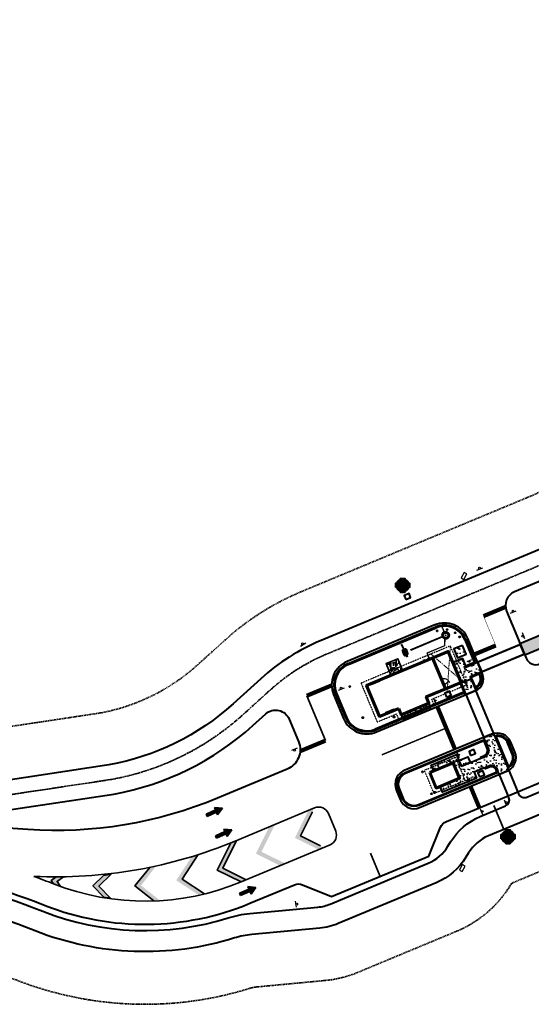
# Model space of a CAD drawing. Extents: x 1574874 to 1583974, y 410417 to 415893.
# Tile 3 of 14: x 1575437 to 1575680, y 414700 to 415167. Entities that reach past the tile are written whole.
import ezdxf

# ---------------------------------------------------------------- set-up
doc = ezdxf.new("R2010")
doc.units = 0
doc.header["$MEASUREMENT"] = 0
for name, pattern in [('CENTER2', [1.125, 0.75, -0.125, 0.125, -0.125]), ('DASHED', [0.75, 0.5, -0.25]), ('HIDDEN2', [0.1875, 0.125, -0.0625])]:
    doc.linetypes.add(name, pattern=pattern)
doc.layers.get('0').update_dxf_attribs({"lineweight": 0})
for name, color, linetype, lineweight in [('C-ALIN', 1, 'CENTER2', 35), ('C-BLDG', 3, 'Continuous', 60), ('C-FENC-STEL', 110, 'TOP-FENCELINE1', 35), ('C-POND-VNB', 111, 'DASHED', 35), ('C-PVMT', 32, 'Continuous', 40), ('C-PVMT-MRKS', 7, 'Continuous', 35), ('C-ROAD-SIGN', 3, 'Continuous', 30), ('C-SIGN', 3, 'Continuous', 25), ('C-SSWR-LABL', 32, 'Continuous', 30), ('C-SSWR-STRC', 32, 'Continuous', 50), ('C-STRM-PIPE', 4, 'Continuous', 30), ('C-WATR-PIPE', 120, 'UTL-WTR-P', 40)]:
    doc.layers.add(name, color=color, linetype=linetype, lineweight=lineweight)
doc.layers.add('C-SDWLK-CONC-HTCH', color=252, linetype='Continuous', lineweight=25, transparency=0.4)
doc.styles.get("Standard").update_dxf_attribs({"font": 'arial.ttf'})
doc.linetypes.add('TOP-FENCELINE1', pattern='A,0.25,-0.1,[133,ltypeshp.shx,S=0.1,R=0,X=-0.1,Y=0],-0.1,1', length=1.45)
doc.linetypes.add('UTL-WTR-P', pattern='A,1,-0.08,["W",Standard,S=0.1,R=0,X=-0.05,Y=-0.05],-0.1', length=1.18)
pattern_1 = [(50, (0, 0), (5.020821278, -0.439264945), [0.525, -5.775]), (355, (0, 0), (-0.971259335, 5.265344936), [0.42, -4.62]), (100.45144446, (0.4184, -0.0366), (4.049561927, 4.826079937), [0.446181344, -4.907994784]), (46.1842, (0, 1.4), (7.470689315, -1.158634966), [0.7875, -8.6625]), (96.6356355, (0.6226, 1.3034), (6.54263362, 6.818830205), [0.669272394, -7.36199632]), (351.184164, (0, 1.4), (6.542633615, 6.818830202), [0.63, -6.930000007]), (21, (0.7, 1.05), (4.178349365, -2.818332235), [0.525, -5.775]), (326, (0.7, 1.05), (1.703207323, 5.076050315), [0.42, -4.62]), (71.45144474, (1.048, 0.815), (5.881556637, 2.25771807), [0.44618133, -4.907994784]), (37.5, (0, 0), (0.0851189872, 2.3302569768), [0, -4.564, 0, -4.69, 0, -4.6375]), (7.5, (0, 0), (1.841486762, 2.760881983), [0, -2.674, 0, -4.459, 0, -1.7675]), (327.5, (-1.561, 0), (3.7367570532, -0.1578841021), [0, -1.75, 0, -5.46, 0, -7.245]), (317.5, (-2.261, 0), (4.0823031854, 0.700734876), [0, -2.275, 0, -3.626, 0, -5.145])]

# ---------------------------------------------------------------- blocks, each defined once
blk = doc.blocks.new('A$C1C4F4B94')
at = {"layer": 'C-ROAD-SIGN', "flags": 128}
blk.add_lwpolyline([(-1.29, 0.88), (0.58, -1.42)], dxfattribs=at)
at = {"layer": 'C-ROAD-SIGN'}
blk.add_circle((0, 0), 0.439, dxfattribs=at)
blk = doc.blocks.new('A$C3f1edcc0')
for p, q in [((0, 0), (-1.38, -1.39)), ((0.52, -1.9), (0, 0)), ((-1.38, -1.39), (0.52, -1.9)), ((-1.37, -3.98), (-0.73, -1.57)), ((-0.78, -4.14), (-0.14, -1.72)), ((-1.37, -3.98), (-0.78, -4.14))]:
    blk.add_line(p, q)
for points in [[(0, 0), (-1.38, -1.39), (0.52, -1.9)], [(-0.73, -1.57), (-0.14, -1.72), (-1.37, -3.98), (-0.78, -4.14)]]:
    blk.add_solid(points)
blk = doc.blocks.new('Bollard')
at = {"layer": 'C-PVMT'}
blk.add_circle((1575628.24, 414810.25), 0.25, dxfattribs=at)
blk = doc.blocks.new('A$C5DD61EA8')
for points in [[(0.095, 0.04), (0.095, 0.216, 0.414214), (0.055, 0.256), (-0.06, 0.256, 0.414214), (-0.1, 0.215), (-0.1, 0.04, 0.414214), (-0.06, -0.001), (0.055, 0, 0.414214)], [(0.055, 0.229), (-0.06, 0.229, 0.414214), (-0.073, 0.215), (-0.073, 0.04, 0.414214), (-0.06, 0.026), (0.055, 0.027, 0.414214), (0.068, 0.04), (0.068, 0.216, 0.414214)], [(-0.034, 0.06, 0.414214), (-0.026, 0.052), (0.025, 0.052, 0.414214), (0.033, 0.06), (0.033, 0.16), (-0.034, 0.16)]]:
    blk.add_lwpolyline(points, format="xyb", close=True)
blk.add_lwpolyline([(0.002, 0.066), (-0.005, 0.066), (-0.005, 0.085), (0.002, 0.085)], close=True)

msp = doc.modelspace()

# ---------------------------------------------------------------- hatches: boundary and pattern name
at = {"layer": 'C-PVMT', "transparency": 33554585}
h = msp.add_hatch(dxfattribs=at)
h.set_pattern_fill('AR-CONC', color=252, scale=0.5)
h.set_pattern_definition([(50, (0.9604, -2.3082), (3.586300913, -0.313760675), [0.375, -4.125]), (355, (0.9604, -2.308), (-0.693756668, 3.7609606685), [0.3, -3.3]), (100.45144446, (1.2593, -2.3343), (2.892544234, 3.447199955), [0.31870096, -3.50571056]), (46.1842, (0.9604, -1.308), (5.336206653, -0.827596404), [0.5625, -6.1875]), (96.6356355, (1.405, -1.377), (4.673309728, 4.870593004), [0.47805171, -5.2585688]), (351.184164, (0.9604, -1.308), (4.673309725, 4.870593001), [0.45, -4.950000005]), (21, (1.4604, -1.5582), (2.9845352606, -2.0130944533), [0.375, -4.125]), (326, (1.4604, -1.558), (1.21657666, 3.625750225), [0.3, -3.3]), (71.45144474, (1.709, -1.726), (4.201111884, 1.612655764), [0.31870095, -3.50571056]), (37.5, (0.9604, -2.3082), (0.0607992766, 1.6644692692), [0, -3.26, 0, -3.35, 0, -3.3125]), (7.5, (0.9604, -2.3082), (1.3153476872, 1.9720585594), [0, -1.91, 0, -3.185, 0, -1.2625]), (327.5, (-0.1546, -2.3082), (2.6691121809, -0.1127743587), [0, -1.25, 0, -3.9, 0, -5.175]), (317.5, (-0.6546, -2.3082), (2.9159308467, 0.5005249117), [0, -1.625, 0, -2.59, 0, -3.675])])
h.paths.add_polyline_path([(1575613.18, 414856.12), (1575610.94, 414861.68), (1575616.49, 414863.99), (1575618.72, 414858.42)])
h = msp.add_hatch(dxfattribs=at)
h.set_pattern_fill('AR-CONC', color=252, scale=0.5)
h.set_pattern_definition([(50, (15.3798, -22.5718), (3.586300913, -0.313760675), [0.375, -4.125]), (355, (15.38, -22.5718), (-0.693756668, 3.7609606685), [0.3, -3.3]), (100.45144446, (15.6787, -22.598), (2.892544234, 3.447199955), [0.31870096, -3.50571056]), (46.1842, (15.38, -21.572), (5.336206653, -0.827596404), [0.5625, -6.1875]), (96.6356355, (15.8245, -21.641), (4.673309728, 4.870593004), [0.47805171, -5.2585688]), (351.184164, (15.38, -21.572), (4.673309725, 4.870593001), [0.45, -4.950000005]), (21, (15.8798, -21.8218), (2.9845352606, -2.0130944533), [0.375, -4.125]), (326, (15.88, -21.8218), (1.21657666, 3.625750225), [0.3, -3.3]), (71.45144474, (16.1285, -21.9896), (4.201111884, 1.612655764), [0.31870095, -3.50571056]), (37.5, (15.3798, -22.5718), (0.0607992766, 1.6644692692), [0, -3.26, 0, -3.35, 0, -3.3125]), (7.5, (15.3798, -22.5718), (1.3153476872, 1.9720585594), [0, -1.91, 0, -3.185, 0, -1.2625]), (327.5, (14.2648, -22.5718), (2.6691121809, -0.1127743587), [0, -1.25, 0, -3.9, 0, -5.175]), (317.5, (13.7648, -22.5718), (2.9159308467, 0.5005249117), [0, -1.625, 0, -2.59, 0, -3.675])])
h.paths.add_polyline_path([(1575618.75, 414835.96), (1575618.18, 414837.34), (1575631.29, 414842.8), (1575631.87, 414841.41)])
at = {"layer": 'C-PVMT-MRKS', "transparency": 33554687}
h = msp.add_hatch(color=256, dxfattribs=at)
h.dxf.hatch_style = 1
h.paths.add_polyline_path([(1575581.3, 414774.34), (1575578.85, 414773.33), (1575567.58, 414778.92), (1575574.03, 414791.9), (1575576.84, 414793.07), (1575570.26, 414779.83)])
h = msp.add_hatch(color=256, dxfattribs=at)
h.dxf.hatch_style = 1
h.paths.add_polyline_path([(1575562.99, 414766.73), (1575560.56, 414765.71), (1575549.04, 414771.42), (1575555.35, 414784.12), (1575558.17, 414785.3), (1575551.72, 414772.33)])
h = msp.add_hatch(color=256, dxfattribs=at)
h.dxf.hatch_style = 1
h.paths.add_polyline_path([(1575544.37, 414758.98), (1575541.93, 414757.96), (1575530.65, 414763.56), (1575537.11, 414776.55), (1575539.91, 414777.7), (1575533.34, 414764.46)])
h = msp.add_hatch(color=256, dxfattribs=at)
h.dxf.hatch_style = 1
h.paths.add_polyline_path([(1575524.66, 414752.29), (1575521.97, 414751.66), (1575511.19, 414758.76), (1575518.59, 414770), (1575521.6, 414770.94), (1575513.96, 414759.33)])
h = msp.add_hatch(color=256, dxfattribs=at)
h.dxf.hatch_style = 1
h.paths.add_polyline_path([(1575503.58, 414749.08), (1575500.54, 414748.94), (1575491.52, 414756.1), (1575498.57, 414764.9), (1575501.64, 414765.56), (1575494.49, 414756.29)])
h = msp.add_hatch(color=256, dxfattribs=at)
h.dxf.hatch_style = 1
edge = h.paths.add_edge_path()
edge.add_arc((1575496.29, 414867.86), 119, 248.6138, 250.3169, ccw=False)
edge.add_line((1575452.9, 414757.06), (1575451.75, 414758.71))
edge.add_line((1575451.75, 414758.71), (1575454.11, 414760.36))
edge.add_arc((1575453.9, 414982.36), 222, 270.0541, 270.9673)
edge.add_line((1575457.65, 414760.4), (1575454.53, 414758.22))
edge.add_line((1575454.53, 414758.22), (1575456.21, 414755.81))
h = msp.add_hatch(color=256, dxfattribs=at)
h.dxf.hatch_style = 1
edge = h.paths.add_edge_path()
edge.add_arc((1575496.48, 414888.29), 139, 261.8521, 263.1769, ccw=False)
edge.add_line((1575476.78, 414750.69), (1575471.57, 414756.08))
edge.add_line((1575471.57, 414756.08), (1575476.68, 414761.02))
edge.add_arc((1575444.04, 414961.74), 203.36, 279.2371, 280.2372)
edge.add_line((1575480.18, 414761.62), (1575474.4, 414756.03))
edge.add_line((1575474.4, 414756.03), (1575479.97, 414750.27))
at = {"layer": 'C-SDWLK-CONC-HTCH', "transparency": 33554602}
h = msp.add_hatch(dxfattribs=at)
h.set_pattern_fill('AR-CONC', color=256)
h.set_pattern_definition([(50, (0, 0), (7.172601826, -0.62752135), [0.75, -8.25]), (355, (0, 0), (-1.387513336, 7.521921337), [0.6, -6.6]), (100.45144446, (0.598, -0.052), (5.785088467, 6.89439991), [0.63740192, -7.01142112]), (46.1842, (0, 2), (10.672413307, -1.65519281), [1.125, -12.375]), (96.6356355, (0.889, 1.862), (9.34661946, 9.74118601), [0.95610342, -10.5171376]), (351.184164, (0, 2), (9.34661945, 9.741186), [0.9, -9.90000001]), (21, (1, 1.5), (5.969070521, -4.026188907), [0.75, -8.25]), (326, (1, 1.5), (2.43315332, 7.25150045), [0.6, -6.6]), (71.45144474, (1.4974, 1.1645), (8.402223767, 3.225311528), [0.6374019, -7.01142112]), (37.5, (0, 0), (0.121598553, 3.3289385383), [0, -6.52, 0, -6.7, 0, -6.625]), (7.5, (0, 0), (2.6306953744, 3.944117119), [0, -3.82, 0, -6.37, 0, -2.525]), (327.5, (-2.23, 0), (5.3382243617, -0.2255487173), [0, -2.5, 0, -7.8, 0, -10.35]), (317.5, (-3.23, 0), (5.831861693, 1.001049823), [0, -3.25, 0, -5.18, 0, -7.35])])
edge = h.paths.add_edge_path()
edge.add_line((1575897.4, 415025.03), (1575892.69, 415021.31))
edge.add_line((1575892.69, 415021.31), (1575887.11, 415028.36))
edge.add_arc((1575884.76, 415026.49), 3, 38.3655, 128.8315)
edge.add_line((1575882.88, 415028.83), (1575755.46, 414926.27))
edge.add_line((1575755.46, 414926.27), (1575713.22, 414881.84))
edge.add_arc((1575705.25, 414889.42), 11, 292.5918, 316.4461, ccw=False)
edge.add_line((1575709.47, 414879.26), (1575676.89, 414865.7))
edge.add_line((1575676.89, 414865.7), (1575674.58, 414871.24))
edge.add_line((1575674.58, 414871.24), (1575707.17, 414884.8))
edge.add_arc((1575705.25, 414889.42), 5, 292.5918, 316.4461)
edge.add_line((1575708.87, 414885.97), (1575751.39, 414930.69))
edge.add_line((1575751.39, 414930.69), (1575879.26, 415033.62))
edge.add_arc((1576333.86, 414468.85), 725, 122.779, 128.83146, ccw=False)
edge.add_line((1575941.34, 415078.4), (1575966.79, 415094.79))
edge.add_line((1575966.79, 415094.79), (1575970.04, 415089.74))
edge.add_line((1575970.04, 415089.74), (1575944.59, 415073.36))
edge.add_arc((1576333.86, 414468.85), 719, 122.779, 127.88537)
edge.add_arc((1575894.17, 415033.94), 3, 127.8854, 218.3655)
edge.add_line((1575891.82, 415032.08), (1575897.4, 415025.03))
h = msp.add_hatch(dxfattribs=at)
h.set_pattern_fill('AR-CONC', color=256, scale=0.7)
h.set_pattern_definition(pattern_1)
h.paths.add_polyline_path([(1575647.34, 414870.33), (1575643.19, 414868.6), (1575644.92, 414864.45), (1575649.07, 414866.18)])
h = msp.add_hatch(dxfattribs=at)
h.set_pattern_fill('AR-CONC', color=256, scale=0.7)
h.set_pattern_definition([(50, (1575648.0515, 414857.7426), (5.0208, -0.4393), [0.525, -5.775]), (355, (1575648.0515, 414857.7426), (-0.9713, 5.2653), [0.42, -4.62]), (100.45, (1575648.47, 414857.706), (4.0496, 4.826), [0.4462, -4.908]), (46.184, (1575648.0515, 414859.1426), (7.4707, -1.1586), [0.7875, -8.6625]), (96.636, (1575648.674, 414859.046), (6.5426, 6.819), [0.6693, -7.362]), (351.184, (1575648.0515, 414859.143), (6.5426, 6.819), [0.63, -6.93]), (21, (1575648.7515, 414858.7926), (4.1783, -2.8183), [0.525, -5.775]), (326, (1575648.7515, 414858.7926), (1.7032, 5.076), [0.42, -4.62]), (71.45, (1575649.0997, 414858.558), (5.8816, 2.2577), [0.4462, -4.908]), (37.5, (1575648.0515, 414857.7426), (0.08512, 2.33026), [0, -4.564, 0, -4.69, 0, -4.6375]), (7.5, (1575648.0515, 414857.7426), (1.8415, 2.7609), [0, -2.674, 0, -4.459, 0, -1.7675]), (327.5, (1575646.4905, 414857.7426), (3.73676, -0.15788), [0, -1.75, 0, -5.46, 0, -7.245]), (317.5, (1575645.7905, 414857.7426), (4.0823, 0.7007), [0, -2.275, 0, -3.626, 0, -5.145])])
h.paths.add_polyline_path([(1575648.2, 414848.75), (1575642.64, 414862.12), (1575647.25, 414864.04), (1575648.93, 414860.02), (1575654.46, 414862.33), (1575656.39, 414857.71), (1575650.85, 414855.41), (1575652.82, 414850.67)])
h = msp.add_hatch(dxfattribs=at)
h.set_pattern_fill('AR-CONC', color=256, scale=0.7)
h.set_pattern_definition([(50, (1575662.455, 414818.2177), (5.0208, -0.43926), [0.525, -5.775]), (355, (1575662.455, 414818.2177), (-0.97126, 5.26534), [0.42, -4.62]), (100.451, (1575662.8733, 414818.181), (4.04956, 4.8261), [0.4462, -4.908]), (46.184, (1575662.455, 414819.6177), (7.4707, -1.1586), [0.7875, -8.6625]), (96.636, (1575663.0775, 414819.521), (6.5426, 6.8188), [0.6693, -7.362]), (351.184, (1575662.455, 414819.618), (6.5426, 6.8188), [0.63, -6.93]), (21, (1575663.155, 414819.2677), (4.17835, -2.81833), [0.525, -5.775]), (326, (1575663.155, 414819.2677), (1.7032, 5.07605), [0.42, -4.62]), (71.451, (1575663.503, 414819.033), (5.88156, 2.2577), [0.4462, -4.908]), (37.5, (1575662.455, 414818.2177), (0.08512, 2.33026), [0, -4.564, 0, -4.69, 0, -4.6375]), (7.5, (1575662.455, 414818.2177), (1.84149, 2.76088), [0, -2.674, 0, -4.459, 0, -1.7675]), (327.5, (1575660.894, 414818.2177), (3.73676, -0.15788), [0, -1.75, 0, -5.46, 0, -7.245]), (317.5, (1575660.194, 414818.2177), (4.0823, 0.70073), [0, -2.275, 0, -3.626, 0, -5.145])])
edge = h.paths.add_edge_path()
edge.add_line((1575659.53, 414821.52), (1575657.42, 414826.59))
edge.add_line((1575657.42, 414826.59), (1575661.11, 414828.13))
edge.add_arc((1575663.8, 414821.68), 6.99, 104.3391, 112.5992, ccw=False)
edge.add_line((1575662.07, 414828.45), (1575669.31, 414811.04))
edge.add_arc((1575665.72, 414817.05), 7, 292.5918, 300.8665, ccw=False)
edge.add_line((1575668.41, 414810.59), (1575664.72, 414809.05))
edge.add_line((1575664.72, 414809.05), (1575663.76, 414811.36))
edge.add_line((1575663.76, 414811.36), (1575663.76, 414811.36))
edge.add_arc((1575660.99, 414810.21), 3, 22.5905, 112.5905)
edge.add_line((1575659.84, 414812.98), (1575652.82, 414810.06))
edge.add_line((1575652.82, 414810.06), (1575653.97, 414807.29))
edge.add_line((1575653.97, 414807.29), (1575649.82, 414805.56))
edge.add_line((1575649.82, 414805.56), (1575637.81, 414800.57))
edge.add_line((1575637.81, 414800.57), (1575636.66, 414803.34))
edge.add_line((1575636.66, 414803.34), (1575645.89, 414807.18))
edge.add_line((1575645.89, 414807.18), (1575643.97, 414811.79))
edge.add_line((1575643.97, 414811.79), (1575642.82, 414814.56))
edge.add_line((1575642.82, 414814.56), (1575633.59, 414810.72))
edge.add_line((1575633.59, 414810.72), (1575632.44, 414813.49))
edge.add_line((1575632.44, 414813.49), (1575644.44, 414818.49))
edge.add_line((1575644.44, 414818.49), (1575645.59, 414815.72))
edge.add_line((1575645.59, 414815.72), (1575646.74, 414812.95))
edge.add_line((1575646.74, 414812.95), (1575657.92, 414817.59))
edge.add_arc((1575656.76, 414820.36), 3, 292.5905, 382.5905)
h = msp.add_hatch(dxfattribs=at)
h.set_pattern_fill('AR-CONC', color=256, scale=0.7)
h.set_pattern_definition(pattern_1)
h.paths.add_polyline_path([(1575650.9, 414814.67), (1575646.74, 414812.95), (1575645.59, 414815.72), (1575649.75, 414817.44)])
at = {"layer": 'C-SSWR-STRC', "linetype": 'DASHED', "ltscale": 0.5}
h = msp.add_hatch(color=256, dxfattribs=at)
h.dxf.hatch_style = 1
h.paths.add_polyline_path([(1575637.83, 414874.31), (1575637.99, 414874.38, -0.057664), (1575637.86, 414874.69), (1575637.7, 414874.62, 0.051684)])
at = {"layer": 'C-WATR-PIPE', "transparency": 33554562}
h = msp.add_hatch(dxfattribs=at)
h.set_pattern_fill('ZIGZAG', color=256, scale=3)
h.set_pattern_definition([(0, (388.7383, 53.0199), (0.375, 0.375), [0.375, -0.375]), (90, (389.1133, 53.0199), (-0.375, 0.375), [0.375, -0.375])])
h.paths.add_polyline_path([(1575616.32, 414899.82), (1575615.57, 414899.82), (1575615.57, 414897.82), (1575616.32, 414897.82), (1575616.32, 414897.07), (1575617.07, 414896.32), (1575617.82, 414896.32), (1575617.82, 414895.57), (1575618.82, 414895.57), (1575619.82, 414895.57), (1575619.82, 414896.32), (1575620.57, 414896.32), (1575621.32, 414897.07), (1575621.32, 414897.82), (1575622.07, 414897.82), (1575622.07, 414899.82), (1575621.32, 414899.82), (1575621.32, 414900.57), (1575620.57, 414901.32), (1575619.82, 414901.32), (1575619.82, 414902.07), (1575618.82, 414902.07), (1575617.82, 414902.07), (1575617.82, 414901.32), (1575617.07, 414901.32), (1575616.32, 414900.57)])
h = msp.add_hatch(dxfattribs=at)
h.set_pattern_fill('ZIGZAG', color=256, scale=3)
h.set_pattern_definition([(0, (438.84342, -66.35448), (0.375, 0.375), [0.375, -0.375]), (90, (439.21842, -66.35448), (-0.375, 0.375), [0.375, -0.375])])
h.paths.add_polyline_path([(1575666.42, 414780.45), (1575665.67, 414780.45), (1575665.67, 414778.45), (1575666.42, 414778.45), (1575666.42, 414777.7), (1575667.17, 414776.95), (1575667.92, 414776.95), (1575667.92, 414776.2), (1575668.92, 414776.2), (1575669.92, 414776.2), (1575669.92, 414776.95), (1575670.67, 414776.95), (1575671.42, 414777.7), (1575671.42, 414778.45), (1575672.17, 414778.45), (1575672.17, 414780.45), (1575671.42, 414780.45), (1575671.42, 414781.2), (1575670.67, 414781.95), (1575669.92, 414781.95), (1575669.92, 414782.7), (1575668.92, 414782.7), (1575667.92, 414782.7), (1575667.92, 414781.95), (1575667.17, 414781.95), (1575666.42, 414781.2)])

# ---------------------------------------------------------------- linework, layer by layer
at = {"layer": 'C-ALIN', "flags": 128}
msp.add_lwpolyline([(1576110.19, 415157.4, -0.110241), (1576053.29, 415135.45), (1576043.52, 415133.82, 0.119644), (1575917.31, 415077.4), (1575735.67, 414936.99, -0.063453), (1575690.29, 414910.94), (1575582.71, 414866.18, 0.085426), (1575556.06, 414849.3), (1575542.91, 414837.41, -0.139912), (1575480.36, 414806.64), (1575419.86, 414797.54), (1575342.97, 414785.98, -0.012849), (1575306.44, 414785.34)], format="xyb", dxfattribs=at)
at = {"layer": 'C-BLDG', "linetype": 'HIDDEN2', "lineweight": 30, "ltscale": 0.5, "flags": 128}
for points in [[(1575615.85, 414837.73), (1575617.1, 414834.73), (1575633.9, 414841.72), (1575632.66, 414844.72), (1575649.18, 414851.6), (1575641.5, 414870.06), (1575599.03, 414852.39), (1575606.71, 414833.93)], [(1575629.13, 414811.03), (1575643.9, 414817.18), (1575648.51, 414806.1), (1575633.74, 414799.95)]]:
    msp.add_lwpolyline(points, close=True, dxfattribs=at)
at = {"layer": 'C-BLDG', "flags": 128}
for points in [[(1575616.93, 414840.35), (1575618.18, 414837.34), (1575631.29, 414842.8), (1575630.04, 414845.8), (1575646.57, 414852.68), (1575640.42, 414867.45), (1575601.64, 414851.31), (1575607.79, 414836.54)], [(1575631.74, 414809.95), (1575642.82, 414814.56), (1575645.89, 414807.18), (1575634.82, 414802.57)]]:
    msp.add_lwpolyline(points, close=True, dxfattribs=at)
at = {"layer": 'C-BLDG', "linetype": 'HIDDEN2', "lineweight": 20, "ltscale": 0.5, "flags": 128}
for points in [[(1575641.5, 414870.06), (1575639.95, 414847.76)], [(1575632.27, 414866.22), (1575649.18, 414851.6)]]:
    msp.add_lwpolyline(points, dxfattribs=at)
at = {"layer": 'C-BLDG', "lineweight": 35, "flags": 128}
for points in [[(1575613.18, 414856.12), (1575610.94, 414861.68), (1575616.49, 414863.99), (1575618.72, 414858.42), (1575613.18, 414856.12)], [(1575618.18, 414837.34), (1575618.75, 414835.96), (1575631.87, 414841.41), (1575631.29, 414842.8)]]:
    msp.add_lwpolyline(points, close=True, dxfattribs=at)
at = {"layer": 'C-BLDG', "flags": 128}
msp.add_lwpolyline([(1575633.03, 414864.38), (1575639.18, 414849.6)], dxfattribs=at)
at = {"layer": 'C-BLDG', "lineweight": 30, "flags": 128}
for points in [[(1575614.57, 414856.69), (1575614.01, 414859.64)], [(1575638.41, 414851.45), (1575640.79, 414853.28)]]:
    msp.add_lwpolyline(points, dxfattribs=at)
at = {"layer": 'C-BLDG', "lineweight": 15, "flags": 128}
msp.add_lwpolyline([(1575603.95, 414852.27), (1575604.24, 414851.58), (1575607.93, 414853.12), (1575607.64, 414853.81), (1575603.95, 414852.27)], dxfattribs=at)
msp.add_lwpolyline([(1575610.71, 414838.57), (1575611, 414837.88), (1575614.69, 414839.41), (1575614.4, 414840.11)], close=True, dxfattribs=at)
at = {"layer": 'C-BLDG', "lineweight": 30}
for centre in [(1575614.57, 414856.69), (1575638.41, 414851.45)]:
    msp.add_arc(centre, 3, 22.5918, 112.5918, dxfattribs=at)
at = {"layer": 'C-FENC-STEL', "ltscale": 0.25}
msp.add_line((1575662.24, 414794.23), (1575667.07, 414782.62), dxfattribs=at)
at = {"layer": 'C-POND-VNB'}
for points in [[(1576141.02, 415218.87), (1576089.94, 415185.98, -0.097766), (1576037.72, 415165.29, 0.119644), (1575897.73, 415102.71), (1575716.24, 414962.42, -0.063227), (1575678, 414940.49), (1575570.42, 414895.73, 0.085426), (1575534.6, 414873.03), (1575521.45, 414861.14, -0.138723), (1575475.09, 414838.21), (1575415.04, 414829.18, -0.075813), (1575211.52, 414828.89)], [(1575778.73, 414831.86, -0.215998), (1575733.67, 414783.59), (1575670.67, 414757.37), (1575670.26, 414756.7, -0.158658), (1575644.41, 414734.53), (1575597.82, 414715.15, -0.075205), (1575581.86, 414711.17), (1575549.42, 414708.11, 0.05219), (1575546.36, 414707.5, -0.170597), (1575435.03, 414711.43, 0.091493), (1575306.03, 414736.34, -0.02376), (1575233.95, 414740.37, 0.058423), (1575216.49, 414740.14), (1575176.08, 414734.85)]]:
    msp.add_lwpolyline(points, format="xyb", dxfattribs=at)
at = {"layer": 'C-PVMT'}
for p, q in [((1575592.85, 414861.74), (1575634.5, 414879.07)), ((1575593.04, 414861.27), (1575634.69, 414878.61)), ((1575648.88, 414873.14), (1575653.16, 414862.87)), ((1575652.62, 414861.56), (1575648.93, 414860.02)), ((1575654.54, 414856.94), (1575650.85, 414855.41)), ((1575653.23, 414850.98), (1575651.74, 414854.56)), ((1575655.9, 414856.29), (1575655.85, 414856.4)), ((1575586.92, 414847.35), (1575591.62, 414836.04)), ((1575587.38, 414847.55), (1575592.09, 414836.24)), ((1575671.26, 414819.36), (1575669.34, 414823.97))]:
    msp.add_line(p, q, dxfattribs=at)
at = {"layer": 'C-PVMT', "flags": 128}
for points in [[(1576802.31, 415491.66, 0.176994), (1576507.66, 415425.23), (1576103.47, 415164.96, -0.097766), (1576042.25, 415140.71, 0.119644), (1575913.03, 415082.93), (1575731.42, 414942.55, -0.063409), (1575687.6, 414917.41), (1575580.02, 414872.64, 0.085426), (1575551.36, 414854.49), (1575538.22, 414842.6, -0.139693), (1575479.21, 414813.54), (1575418.8, 414804.46, -0.075797)], [(1575648.42, 414872.95), (1575652.7, 414862.68, -0.414214), (1575652.43, 414862.02), (1575648.73, 414860.49)], [(1575655.43, 414856.1), (1575655.39, 414856.21, 0.414214), (1575654.73, 414856.48), (1575651.04, 414854.95)], [(1575646.66, 414852.45), (1575646.2, 414852.25), (1575647.74, 414848.56, -0.414214), (1575647.47, 414847.91), (1575605.81, 414830.57)], [(1575648.2, 414848.75, -0.414214), (1575647.66, 414847.45), (1575606.01, 414830.11)], [(1575306.32, 414771.34, -0.091493), (1575447.79, 414744.02, 0.170597), (1575535.93, 414740.9, -0.05219), (1575546.13, 414742.96), (1575578.57, 414746.02, 0.075205), (1575584.38, 414747.46), (1575630.97, 414766.85, 0.158658), (1575640.37, 414774.91), (1575641.62, 414776.97, -0.158658), (1575655.72, 414789.06), (1575667.71, 414794.05, 0.413777), (1575669.33, 414797.97), (1575668.94, 414798.9), (1575673.56, 414800.82), (1575673.94, 414799.89, 0.414214), (1575677.87, 414798.28), (1575720.22, 414815.9, 0.213303)], [(1575306.35, 414774.34, -0.091493), (1575448.89, 414746.81, 0.194281), (1575546.23, 414747.84), (1575567.45, 414756.66, -0.198912), (1575571.27, 414756.67), (1575585.05, 414750.99), (1575631.21, 414770.2), (1575636.89, 414783.97, -0.198912), (1575639.59, 414786.68), (1575718.69, 414819.59, 0.215998)], [(1575724.07, 414806.67), (1575659.56, 414779.83, 0.158658), (1575650.16, 414771.77), (1575648.91, 414769.71, -0.158658), (1575634.81, 414757.62), (1575588.22, 414738.23, -0.075205), (1575579.51, 414736.06), (1575547.07, 414733, 0.05219), (1575538.91, 414731.36, -0.170597), (1575444.14, 414734.71, 0.091493), (1575306.24, 414761.34, -0.02376)]]:
    msp.add_lwpolyline(points, format="xyb", dxfattribs=at)
for points in [[(1575921.6, 415071.86), (1575739.93, 414931.43, -0.063496), (1575692.98, 414904.48), (1575671.97, 414895.74, 0.414214), (1575668.2, 414886.59), (1575677.51, 414864.2, 0.414214), (1575684.05, 414861.5), (1575708.62, 414871.73, 0.090894), (1575725.26, 414882.52), (1575753.63, 414909.32), (1575755.46, 414926.27), (1575782.72, 414948.21), (1575864.52, 415014.05), (1575881.39, 415012.23, -0.008958), (1575908.89, 415033.87), (1575911.25, 415050.53, -0.014052), (1575944.59, 415073.36), (1575970.04, 415089.74), (1575986.62, 415086.15), (1576034.27, 415116.83), (1576051.84, 415128.15, 0.018405), (1576031.19, 415124.09, 0.107346), (1575921.6, 415071.86)], [(1575897.4, 415025.03), (1575892.69, 415021.31), (1575887.11, 415028.36, 0.416598), (1575882.88, 415028.83), (1575755.46, 414926.27), (1575713.22, 414881.84, -0.104462), (1575709.47, 414879.26), (1575676.89, 414865.7), (1575674.58, 414871.24), (1575707.17, 414884.8, 0.104462), (1575708.87, 414885.97), (1575751.39, 414930.69), (1575879.26, 415033.62, -0.026415), (1575941.34, 415078.4), (1575966.79, 415094.79), (1575970.04, 415089.74), (1575944.59, 415073.36, 0.022284), (1575892.33, 415036.31, 0.41667), (1575891.82, 415032.08)], [(1575606.39, 414829.19), (1575653.58, 414848.83, 0.414214), (1575656.82, 414856.67), (1575649.81, 414873.52, 0.414214), (1575634.12, 414879.99), (1575592.46, 414862.66, 0.414214), (1575585.99, 414846.97), (1575590.7, 414835.66, 0.414214)], [(1575553.72, 414837.75, -0.517968), (1575564.88, 414835.24), (1575569.31, 414824.59, -0.414214), (1575563.92, 414811.52), (1575530.73, 414797.71, -0.115766), (1575440.57, 414782.81), (1575409.4, 414784.89, -0.897448), (1575409.24, 414788.86), (1575481.5, 414799.73, 0.140114), (1575547.61, 414832.22)], [(1575661.11, 414828.13), (1575619.57, 414810.84, 0.414214), (1575615.79, 414801.69), (1575617.71, 414797.08, 0.414214), (1575626.86, 414793.3), (1575668.41, 414810.59, 0.414214), (1575672.19, 414819.74), (1575670.26, 414824.36, 0.414214)], [(1575663.3, 414811.17, 0.414214), (1575660.03, 414812.52), (1575658.18, 414811.75), (1575657.99, 414812.21), (1575659.84, 414812.98, -0.414214), (1575663.76, 414811.36), (1575663.95, 414810.9, -0.414214), (1575663.41, 414809.59), (1575626.48, 414794.23, -0.414214), (1575618.64, 414797.46), (1575616.72, 414802.08, -0.414214), (1575619.95, 414809.92), (1575656.88, 414825.29, -0.414214), (1575658.19, 414824.75), (1575659.53, 414821.52, -0.414214), (1575657.92, 414817.59), (1575656.07, 414816.83), (1575655.88, 414817.29), (1575657.72, 414818.06, 0.414214), (1575659.07, 414821.32), (1575657.73, 414824.56, 0.414214), (1575657.07, 414824.83), (1575620.14, 414809.46, 0.414214), (1575617.18, 414802.27), (1575619.1, 414797.65, 0.414214), (1575626.29, 414794.69), (1575663.22, 414810.05, 0.414214), (1575663.49, 414810.71)], [(1575659.53, 414821.52), (1575657.42, 414826.59), (1575661.11, 414828.13, -0.036057), (1575662.07, 414828.45), (1575669.31, 414811.04, -0.036121), (1575668.41, 414810.59), (1575664.72, 414809.05), (1575663.76, 414811.36), (1575663.76, 414811.36, 0.414214), (1575659.84, 414812.98), (1575652.82, 414810.06), (1575653.97, 414807.29), (1575649.82, 414805.56), (1575637.81, 414800.57), (1575636.66, 414803.34), (1575645.89, 414807.18), (1575643.97, 414811.79), (1575642.82, 414814.56), (1575633.59, 414810.72), (1575632.44, 414813.49), (1575644.44, 414818.49), (1575645.59, 414815.72), (1575646.74, 414812.95), (1575657.92, 414817.59, 0.414214)], [(1575670.8, 414819.16), (1575668.88, 414823.78, 0.298217), (1575663.9, 414827.17, 0.540575), (1575663.43, 414826.48), (1575668.87, 414813.4, 0.540575), (1575669.69, 414813.24, 0.298217), (1575670.8, 414819.16)]]:
    msp.add_lwpolyline(points, format="xyb", close=True, dxfattribs=at)
at = {"layer": 'C-PVMT'}
for points in [[(1575620.31, 414892.12), (1575622.62, 414893.08), (1575621.85, 414894.92), (1575619.54, 414893.96)], [(1575639.62, 414845.71), (1575641.93, 414846.67), (1575641.16, 414848.52), (1575638.85, 414847.56)], [(1575651.14, 414818.02), (1575653.45, 414818.98), (1575652.68, 414820.83), (1575650.37, 414819.87)], [(1575655.34, 414807.93), (1575657.65, 414808.89), (1575656.88, 414810.74), (1575654.57, 414809.78)]]:
    msp.add_lwpolyline(points, close=True, dxfattribs=at)
at = {"layer": 'C-PVMT', "flags": 128}
for points in [[(1575647.34, 414870.33), (1575643.19, 414868.6), (1575644.92, 414864.45), (1575649.07, 414866.18)], [(1575648.97, 414846.91), (1575642.64, 414862.12), (1575647.25, 414864.04), (1575648.93, 414860.02), (1575654.46, 414862.33), (1575656.39, 414857.71), (1575650.85, 414855.41), (1575653.58, 414848.83)], [(1575650.9, 414814.67), (1575646.74, 414812.95), (1575645.59, 414815.72), (1575649.75, 414817.44)]]:
    msp.add_lwpolyline(points, close=True, dxfattribs=at)
for points in [[(1575647.25, 414864.04), (1575642.64, 414862.12)], [(1575646.66, 414852.45), (1575651.74, 414854.56)], [(1575618.95, 414835.5), (1575632.06, 414840.95)]]:
    msp.add_lwpolyline(points, dxfattribs=at)
at = {"layer": 'C-PVMT'}
for centre, radius in [((1575593.76, 414850.74), 0.25), ((1575599.9, 414835.97), 0.25), ((1575614.69, 414836.29), 0.25), ((1575634.01, 414800.48), 0.302)]:
    msp.add_circle(centre, radius, dxfattribs=at)
for centre, radius, start, end in [((1575638.73, 414868.91), 11, 22.5918, 112.5918), ((1575638.73, 414868.91), 10.5, 22.5918, 112.5918), ((1575652.23, 414862.48), 1, 292.5918, 22.5918), ((1575597.07, 414851.58), 11, 112.5918, 202.5918), ((1575597.07, 414851.58), 10.5, 112.5918, 202.5918), ((1575651.28, 414854.37), 4.5, 307.0693, 22.5918), ((1575651.28, 414854.37), 5, 307.0693, 22.5918), ((1575654.92, 414856.02), 1, 22.5918, 112.5918), ((1575647.28, 414848.37), 1, 292.5918, 22.5918), ((1575653.69, 414851.18), 1, 202.5918, 307.0693), ((1575653.69, 414851.18), 0.5, 202.5918, 307.0693), ((1575601.78, 414840.27), 11, 202.5918, 292.5918), ((1575601.78, 414840.27), 10.5, 202.5918, 292.5918), ((1575663.89, 414826.67), 1, 89.0136, 202.5918), ((1575663.8, 414821.67), 6, 22.5918, 89.0136), ((1575665.72, 414817.05), 6, 316.17, 22.5918), ((1575669.33, 414813.59), 1, 202.5918, 316.17)]:
    msp.add_arc(centre, radius, start, end, dxfattribs=at)
at = {"layer": 'C-PVMT-MRKS', "flags": 128}
for points, const_width in [([(1575657.27, 414884.21), (1575667.7, 414888.55)], 2), ([(1575657.27, 414884.21), (1575663.08, 414870.25)], 0.2), ([(1575652.93, 414866.02), (1575663.08, 414870.25)], 2), ([(1575654.46, 414862.33), (1575674.78, 414870.78)], 1), ([(1575656.39, 414857.71), (1575676.7, 414866.16)], 1), ([(1575573.24, 414846.39), (1575585.08, 414851.31)], 2), ([(1575653.58, 414848.83), (1575662.1, 414828.37)], 1), ([(1575648.97, 414846.91), (1575657.42, 414826.59)], 1), ([(1575635.3, 414841.22), (1575643.75, 414820.91)], 2), ([(1575570.05, 414820.05), (1575582.11, 414825.07)], 2), ([(1575669.36, 414810.98), (1575673.56, 414800.82)], 1), ([(1575664.72, 414809.05), (1575668.94, 414798.9)], 1), ([(1575651.05, 414803.37), (1575655.28, 414793.21)], 2)]:
    msp.add_lwpolyline(points, dxfattribs=dict(at, const_width=const_width))
for points in [[(1575573.24, 414846.39), (1575582.11, 414825.07)], [(1575579.74, 414775.12), (1575570.26, 414779.83), (1575575.93, 414791.23)], [(1575544.37, 414758.98), (1575533.34, 414764.46), (1575539.91, 414777.7)], [(1575542.01, 414757.99), (1575530.65, 414763.56), (1575537.11, 414776.55)], [(1575524.66, 414752.29), (1575513.96, 414759.33), (1575521.6, 414770.94)], [(1575603.52, 414771.67), (1575608.13, 414760.59)], [(1575500.54, 414748.94), (1575491.56, 414756.06), (1575498.57, 414764.9)]]:
    msp.add_lwpolyline(points, dxfattribs=at)
at = {"layer": 'C-PVMT-MRKS', "const_width": 0.7, "elevation": 9.34, "flags": 128}
msp.add_lwpolyline([(1575608.88, 414818.31), (1575639.53, 414831.06)], dxfattribs=at)
at = {"layer": 'C-PVMT-MRKS', "flags": 128}
for points in [[(1575443.49, 414760.61, 0.110758), (1575539.19, 414777.4), (1575576.99, 414793.13, -0.414214), (1575583.52, 414790.43), (1575586.98, 414782.12, -0.414214), (1575584.29, 414775.59), (1575542.01, 414757.99, -0.194281), (1575452.9, 414757.06, 0.006118)], [(1575456.21, 414755.81, -0.007431), (1575452.9, 414757.06), (1575451.75, 414758.71), (1575454.11, 414760.36, 0.003984), (1575457.65, 414760.4), (1575454.53, 414758.22)], [(1575479.97, 414750.27, -0.005781), (1575476.78, 414750.69), (1575471.57, 414756.08), (1575476.68, 414761.02, 0.004364), (1575480.18, 414761.62), (1575474.4, 414756.03)]]:
    msp.add_lwpolyline(points, format="xyb", close=True, dxfattribs=at)
at = {"layer": 'C-SIGN'}
for points in [[(1575647.98, 414901.64), (1575649.35, 414904.31), (1575648.02, 414905), (1575646.64, 414902.33)], [(1575647.14, 414762.86), (1575648.52, 414765.53), (1575647.19, 414766.22), (1575645.81, 414763.55)]]:
    msp.add_lwpolyline(points, close=True, dxfattribs=at)
at = {"layer": 'C-SSWR-LABL'}
for p, q in [((1575630.86, 414863.77), (1575629.64, 414863.27)), ((1575630.89, 414863.7), (1575629.68, 414863.2))]:
    msp.add_line(p, q, dxfattribs=at)
at = {"layer": 'C-SSWR-LABL', "flags": 128}
for points in [[(1575638.63, 414876.59), (1575637.86, 414878.49), (1575637.41, 414879.29)], [(1575638.73, 414876.62), (1575637.95, 414878.53), (1575637.5, 414879.34)], [(1575622.76, 414868.4), (1575637.7, 414874.62)], [(1575622.88, 414868.1), (1575637.83, 414874.31)], [(1575638.76, 414873.55), (1575638.65, 414870.09), (1575630.28, 414866.61), (1575631.24, 414864.28)], [(1575638.85, 414873.52), (1575638.75, 414870.03), (1575630.41, 414866.56), (1575631.34, 414864.32)]]:
    msp.add_lwpolyline(points, dxfattribs=at)
for points in [[(1575628.64, 414863.09), (1575629.56, 414863.47), (1575629.75, 414863.01), (1575628.83, 414862.63)], [(1575628.7, 414863.38), (1575629.31, 414863.64), (1575629.41, 414863.41), (1575628.79, 414863.15)], [(1575630.74, 414864.07), (1575631.84, 414864.53), (1575632.08, 414863.98), (1575630.97, 414863.52)]]:
    msp.add_lwpolyline(points, close=True, dxfattribs=at)
at = {"layer": 'C-SSWR-LABL'}
for centre, radius in [((1575639.25, 414875.09), 1.1), ((1575639.25, 414875.09), 0.167), ((1575622.82, 414868.25), 0.167)]:
    msp.add_circle(centre, radius, dxfattribs=at)
at = {"layer": 'C-SSWR-STRC', "linetype": 'Continuous', "ltscale": 0.25}
msp.add_circle((1575639.25, 414875.09), 1.45, dxfattribs=at)
msp.add_arc((1575639.25, 414875.09), 1.62, 297.1904, 285.3558, dxfattribs=at)
at = {"layer": 'C-SSWR-STRC', "linetype": 'DASHED', "ltscale": 0.5}
msp.add_arc((1575639.25, 414875.09), 1.62, 285.3558, 297.1904, dxfattribs=at)
at = {"layer": 'C-WATR-PIPE', "flags": 128}
for points in [[(1575615.57, 414897.82), (1575615.57, 414899.82), (1575616.32, 414899.82), (1575616.32, 414900.57), (1575617.07, 414901.32), (1575617.82, 414901.32), (1575617.82, 414902.07), (1575618.82, 414902.07), (1575619.82, 414902.07), (1575619.82, 414901.32), (1575620.57, 414901.32), (1575621.32, 414900.57), (1575621.32, 414899.82), (1575622.07, 414899.82), (1575622.07, 414897.82), (1575621.32, 414897.82), (1575621.32, 414897.07), (1575620.57, 414896.32), (1575619.82, 414896.32), (1575619.82, 414895.57), (1575618.82, 414895.57), (1575617.82, 414895.57), (1575617.82, 414896.32), (1575617.07, 414896.32), (1575616.32, 414897.07), (1575616.32, 414897.82)], [(1575665.67, 414778.45), (1575665.67, 414780.45), (1575666.42, 414780.45), (1575666.42, 414781.2), (1575667.17, 414781.95), (1575667.92, 414781.95), (1575667.92, 414782.7), (1575668.92, 414782.7), (1575669.92, 414782.7), (1575669.92, 414781.95), (1575670.67, 414781.95), (1575671.42, 414781.2), (1575671.42, 414780.45), (1575672.17, 414780.45), (1575672.17, 414778.45), (1575671.42, 414778.45), (1575671.42, 414777.7), (1575670.67, 414776.95), (1575669.92, 414776.95), (1575669.92, 414776.2), (1575668.92, 414776.2), (1575667.92, 414776.2), (1575667.92, 414776.95), (1575667.17, 414776.95), (1575666.42, 414777.7), (1575666.42, 414778.45)]]:
    msp.add_lwpolyline(points, close=True, dxfattribs=at)
msp.add_lwpolyline([(1575619.49, 414868.29), (1575618.92, 414869.65), (1575618.24, 414870.95)], dxfattribs=at)
at = {"layer": 'C-WATR-PIPE', "ltscale": 0.18, "flags": 128}
msp.add_lwpolyline([(1575620.55, 414865.75), (1575620.96, 414864.77)], dxfattribs=at)

# ---------------------------------------------------------------- block references
at = {"layer": 'C-PVMT-MRKS', "xscale": 1.949999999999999, "yscale": 1.949999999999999, "zscale": 1.949999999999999, "rotation": 308.7271922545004}
for p in [(1575533.1, 414792.98), (1575537.64, 414782.67), (1575549.01, 414755.34)]:
    msp.add_blockref('A$C3f1edcc0', p, dxfattribs=at)
at = {"layer": 'C-ROAD-SIGN'}
for p, rotation in [((1575655.36, 414906.95), 72.37583929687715), ((1575671.28, 414886.55), 72.48052051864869), ((1575675.94, 414874.7), 162.4805205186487), ((1575571.28, 414871.07), 82.63553526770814), ((1575589.57, 414850.02), 72.48052051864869), ((1575567.43, 414820.55), 252.4805205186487), ((1575650.19, 414806.95), 343.0566926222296), ((1575668.04, 414795.7), 343.0566926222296), ((1575656.65, 414791.48), 343.0566926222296), ((1575568.45, 414747.46), 330.2192373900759)]:
    msp.add_blockref('A$C1C4F4B94', p, dxfattribs=dict(at, rotation=rotation))
at = {"layer": 'C-ROAD-SIGN', "xscale": 0.8, "yscale": 0.8, "zscale": 0.8}
for p, rotation in [((1575650.57, 414862.62), 253.4316876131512), ((1575634.35, 414844.1), 343.4316876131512), ((1575645.5, 414818.26), 343.4316876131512)]:
    msp.add_blockref('A$C1C4F4B94', p, dxfattribs=dict(at, rotation=rotation))
at = {"layer": 'C-STRM-PIPE'}
for p in [(7.03, 66.97), (11.73, 67.57), (15.57, 66.08), (17.67, 64.07), (0, 0), (4.32, -10.38)]:
    msp.add_blockref('Bollard', p, dxfattribs=at)
at = {"layer": 'C-WATR-PIPE', "ltscale": 0.18, "xscale": 10.78160301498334, "yscale": 10.78160301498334, "zscale": 22.85424584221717, "rotation": 22.00994940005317}
msp.add_blockref('A$C5DD61EA8', (1575620.55, 414865.75), dxfattribs=at)

doc.saveas('drawing.dxf')
